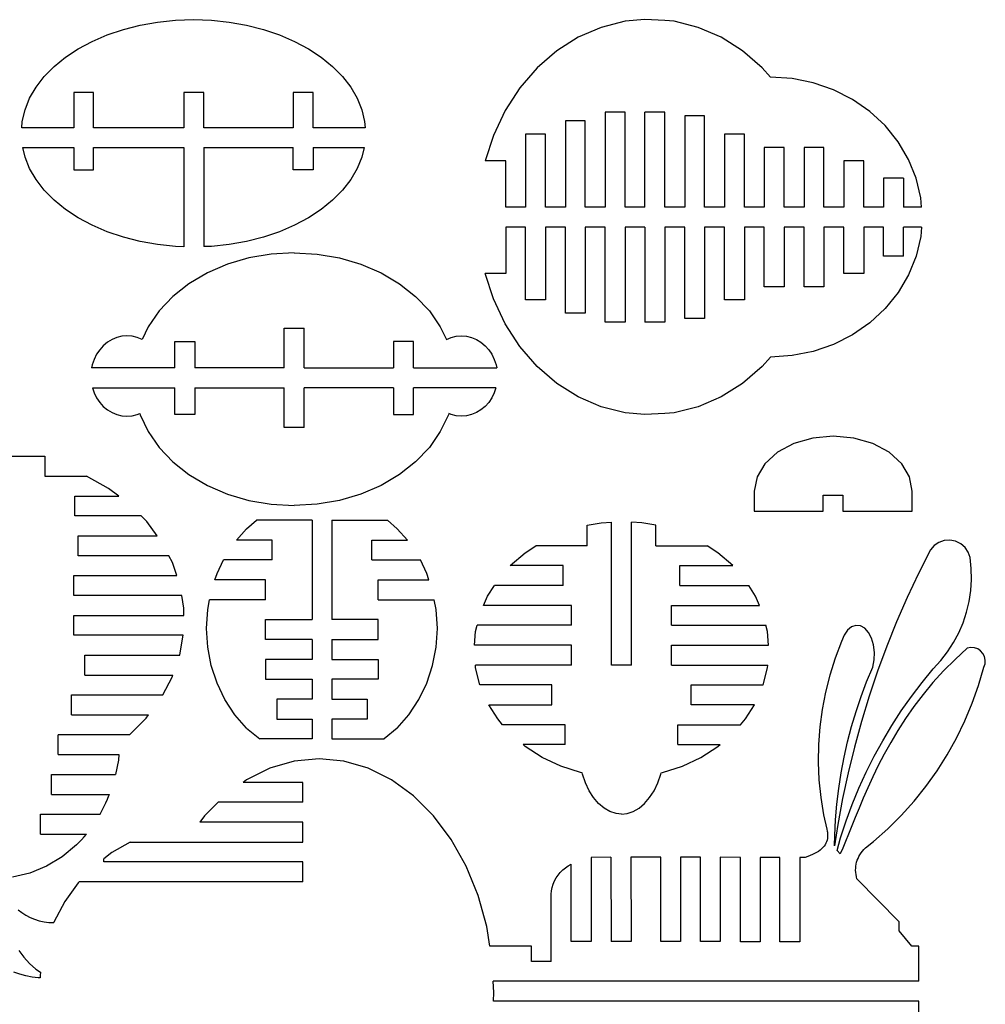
# Model space of a CAD drawing. Header units: inches. Extents: x -293 to 209, y -165 to 155.
# Tile 9 of 9: x 63 to 209, y 6 to 155. Entities that reach past the tile are written whole.
import ezdxf

# ---------------------------------------------------------------- set-up
doc = ezdxf.new("R2010")
doc.units = ezdxf.units.IN
doc.header["$MEASUREMENT"] = 0

msp = doc.modelspace()

# ---------------------------------------------------------------- linework, layer by layer
for p, q in [((81.54, 154.06), (84.17, 154.52)), ((84.17, 154.52), (86.85, 154.8)), ((86.85, 154.8), (89.57, 154.9)), ((89.57, 154.9), (92.28, 154.8)), ((92.28, 154.8), (94.96, 154.52)), ((94.96, 154.52), (97.59, 154.06)), ((154.7, 154.65), (151.09, 153.74)), ((157.68, 154.9), (154.7, 154.65)), ((160.68, 154.77), (157.68, 154.9)), ((162.08, 154.65), (160.68, 154.77)), ((165.7, 153.74), (162.08, 154.65)), ((76.58, 152.6), (79, 153.41)), ((79, 153.41), (81.54, 154.06)), ((97.59, 154.06), (100.13, 153.41)), ((100.13, 153.41), (102.55, 152.6)), ((151.09, 153.74), (147.62, 152.25)), ((169.16, 152.25), (165.7, 153.74)), ((72.19, 150.49), (74.3, 151.62)), ((74.3, 151.62), (76.58, 152.6)), ((102.55, 152.6), (104.83, 151.62)), ((104.83, 151.62), (106.94, 150.49)), ((147.62, 152.25), (144.38, 150.2)), ((172.41, 150.2), (169.16, 152.25)), ((70.27, 149.22), (72.19, 150.49)), ((106.94, 150.49), (108.86, 149.22)), ((144.38, 150.2), (141.42, 147.64)), ((175.37, 147.64), (172.41, 150.2)), ((68.56, 147.83), (70.27, 149.22)), ((108.86, 149.22), (110.57, 147.83)), ((67.08, 146.32), (68.56, 147.83)), ((110.57, 147.83), (112.05, 146.32)), ((141.42, 147.64), (138.8, 144.62)), ((176.6, 146.23), (175.37, 147.64)), ((65.85, 144.72), (67.08, 146.32)), ((112.05, 146.32), (113.29, 144.72)), ((179.86, 146.02), (176.6, 146.23)), ((183.05, 145.37), (179.86, 146.02)), ((64.87, 143.05), (65.85, 144.72)), ((113.29, 144.72), (114.26, 143.05)), ((138.8, 144.62), (136.58, 141.2)), ((186.12, 144.32), (183.05, 145.37)), ((188.98, 142.87), (186.12, 144.32)), ((64.17, 141.31), (64.87, 143.05)), ((74.52, 143.92), (71.52, 143.92)), ((71.52, 143.92), (71.52, 138.6)), ((74.52, 138.6), (74.52, 143.92)), ((88.13, 143.92), (88.13, 138.6)), ((91.13, 143.92), (88.13, 143.92)), ((91.13, 138.6), (91.13, 143.92)), ((104.63, 143.92), (104.63, 138.6)), ((107.63, 143.92), (104.63, 143.92)), ((107.63, 138.6), (107.63, 143.92)), ((114.26, 143.05), (114.96, 141.31)), ((191.6, 141.05), (188.98, 142.87)), ((63.74, 139.54), (64.17, 141.31)), ((114.96, 141.31), (115.39, 139.54)), ((136.58, 141.2), (134.81, 137.45)), ((151.68, 140.96), (151.68, 126.62)), ((154.68, 140.96), (151.68, 140.96)), ((154.68, 126.62), (154.68, 140.96)), ((160.68, 140.96), (157.68, 140.96)), ((157.68, 126.62), (157.68, 140.96)), ((160.68, 126.62), (160.68, 140.96)), ((166.68, 140.39), (163.68, 140.39)), ((163.68, 140.39), (163.68, 126.62)), ((166.68, 126.62), (166.68, 140.39)), ((193.91, 138.91), (191.6, 141.05)), ((63.67, 138.6), (63.74, 139.54)), ((71.52, 138.6), (63.67, 138.6)), ((88.13, 138.6), (74.52, 138.6)), ((104.63, 138.6), (91.13, 138.6)), ((115.46, 138.6), (107.63, 138.6)), ((115.39, 139.54), (115.46, 138.6)), ((145.68, 139.62), (145.68, 126.62)), ((148.68, 139.62), (145.68, 139.62)), ((148.68, 126.62), (148.68, 139.62)), ((195.87, 136.49), (193.91, 138.91)), ((134.81, 137.45), (133.57, 133.62)), ((139.68, 137.62), (139.68, 126.62)), ((142.68, 137.62), (139.68, 137.62)), ((142.68, 126.62), (142.68, 137.62)), ((172.68, 137.62), (169.68, 137.62)), ((169.68, 137.62), (169.68, 126.62)), ((172.68, 126.62), (172.68, 137.62)), ((64.17, 134.18), (63.83, 135.6)), ((63.83, 135.6), (71.52, 135.6)), ((71.52, 135.6), (71.52, 132.25)), ((74.52, 135.6), (88.13, 135.6)), ((74.52, 132.25), (74.52, 135.6)), ((88.13, 135.6), (88.13, 120.65)), ((91.13, 135.6), (104.63, 135.6)), ((91.13, 135.6), (91.13, 120.66)), ((104.63, 132.25), (104.63, 135.6)), ((107.63, 135.6), (107.63, 132.25)), ((107.63, 135.6), (115.3, 135.6)), ((115.3, 135.6), (114.96, 134.18)), ((178.68, 135.62), (175.68, 135.62)), ((175.68, 135.62), (175.68, 126.62)), ((178.68, 126.62), (178.68, 135.62)), ((184.68, 135.62), (181.68, 135.62)), ((181.68, 135.62), (181.68, 126.62)), ((184.68, 126.62), (184.68, 135.62)), ((197.43, 133.83), (195.87, 136.49)), ((64.87, 132.45), (64.17, 134.18)), ((114.96, 134.18), (114.26, 132.45)), ((198.57, 130.99), (197.43, 133.83)), ((65.85, 130.77), (64.87, 132.45)), ((71.52, 132.25), (74.52, 132.25)), ((107.63, 132.25), (104.63, 132.25)), ((114.26, 132.45), (113.29, 130.77)), ((136.68, 133.62), (133.57, 133.62)), ((136.68, 126.62), (136.68, 133.62)), ((190.68, 133.62), (187.68, 133.62)), ((187.68, 133.62), (187.68, 126.62)), ((190.68, 126.62), (190.68, 133.62)), ((67.08, 129.18), (65.85, 130.77)), ((113.29, 130.77), (112.05, 129.18)), ((196.68, 130.99), (193.68, 130.99)), ((193.68, 130.99), (193.68, 126.62)), ((196.68, 130.99), (196.68, 126.62)), ((199.27, 128.04), (198.57, 130.99)), ((68.56, 127.67), (67.08, 129.18)), ((112.05, 129.18), (110.57, 127.67)), ((199.38, 126.62), (199.27, 128.04)), ((70.27, 126.28), (68.56, 127.67)), ((72.19, 125.01), (70.27, 126.28)), ((108.86, 126.28), (106.94, 125.01)), ((110.57, 127.67), (108.86, 126.28)), ((139.68, 126.62), (136.68, 126.62)), ((145.68, 126.62), (142.68, 126.62)), ((151.68, 126.62), (148.68, 126.62)), ((157.68, 126.62), (154.68, 126.62)), ((163.68, 126.62), (160.68, 126.62)), ((169.68, 126.62), (166.68, 126.62)), ((175.68, 126.62), (172.68, 126.62)), ((181.68, 126.62), (178.68, 126.62)), ((187.68, 126.62), (184.68, 126.62)), ((193.68, 126.62), (190.68, 126.62)), ((199.38, 126.62), (196.68, 126.62)), ((74.3, 123.88), (72.19, 125.01)), ((106.94, 125.01), (104.83, 123.88)), ((76.58, 122.9), (74.3, 123.88)), ((104.83, 123.88), (102.55, 122.9)), ((136.68, 123.62), (136.68, 116.62)), ((139.68, 123.62), (136.68, 123.62)), ((139.68, 112.62), (139.68, 123.62)), ((142.68, 123.62), (142.68, 112.62)), ((145.68, 123.62), (142.68, 123.62)), ((145.68, 110.62), (145.68, 123.62)), ((148.68, 123.62), (148.68, 110.62)), ((151.68, 123.62), (148.68, 123.62)), ((151.68, 109.27), (151.68, 123.62)), ((154.68, 123.62), (154.68, 109.27)), ((157.68, 123.62), (154.68, 123.62)), ((157.68, 123.62), (157.68, 109.27)), ((160.68, 123.62), (160.68, 109.27)), ((163.68, 123.62), (160.68, 123.62)), ((163.68, 109.84), (163.68, 123.62)), ((166.68, 123.62), (166.68, 109.84)), ((169.68, 123.62), (166.68, 123.62)), ((169.68, 112.62), (169.68, 123.62)), ((172.68, 123.62), (172.68, 112.62)), ((175.68, 123.62), (172.68, 123.62)), ((175.68, 114.62), (175.68, 123.62)), ((178.68, 123.62), (178.68, 114.62)), ((181.68, 123.62), (178.68, 123.62)), ((181.68, 114.62), (181.68, 123.62)), ((184.68, 123.62), (184.68, 114.62)), ((187.68, 123.62), (184.68, 123.62)), ((187.68, 116.62), (187.68, 123.62)), ((193.68, 123.62), (190.68, 123.62)), ((190.68, 123.62), (190.68, 116.62)), ((193.68, 119.24), (193.68, 123.62)), ((199.38, 123.62), (196.68, 123.62)), ((196.68, 119.24), (196.68, 123.62)), ((199.38, 123.62), (199.27, 122.2)), ((79, 122.08), (76.58, 122.9)), ((81.54, 121.44), (79, 122.08)), ((100.13, 122.08), (97.59, 121.44)), ((102.55, 122.9), (100.13, 122.08)), ((199.27, 122.2), (198.57, 119.24)), ((84.17, 120.98), (81.54, 121.44)), ((86.85, 120.7), (84.17, 120.98)), ((88.13, 120.65), (86.85, 120.7)), ((92.28, 120.7), (91.13, 120.66)), ((94.96, 120.98), (92.28, 120.7)), ((97.59, 121.44), (94.96, 120.98)), ((97.94, 118.95), (94.71, 118)), ((101.32, 119.53), (97.94, 118.95)), ((104.77, 119.72), (101.32, 119.53)), ((104.77, 119.72), (108.22, 119.53)), ((108.22, 119.53), (111.6, 118.95)), ((111.6, 118.95), (114.84, 118)), ((196.68, 119.24), (193.68, 119.24)), ((198.57, 119.24), (197.43, 116.4)), ((94.71, 118), (91.67, 116.69)), ((114.84, 118), (117.87, 116.69)), ((91.67, 116.69), (88.9, 115.07)), ((117.87, 116.69), (120.64, 115.07)), ((134.81, 112.78), (133.57, 116.62)), ((136.68, 116.62), (133.57, 116.62)), ((190.68, 116.62), (187.68, 116.62)), ((197.43, 116.4), (195.87, 113.75)), ((88.9, 115.07), (86.46, 113.14)), ((120.64, 115.07), (123.08, 113.14)), ((178.68, 114.62), (175.68, 114.62)), ((184.68, 114.62), (181.68, 114.62)), ((86.46, 113.14), (84.39, 110.97)), ((123.08, 113.14), (125.16, 110.97)), ((195.87, 113.75), (193.91, 111.32)), ((136.58, 109.03), (134.81, 112.78)), ((142.68, 112.62), (139.68, 112.62)), ((172.68, 112.62), (169.68, 112.62)), ((84.39, 110.97), (82.73, 108.58)), ((125.16, 110.97), (126.81, 108.58)), ((148.68, 110.62), (145.68, 110.62)), ((193.91, 111.32), (191.6, 109.18)), ((82.73, 108.58), (81.82, 106.65)), ((126.81, 108.58), (127.73, 106.65)), ((138.8, 105.61), (136.58, 109.03)), ((154.68, 109.27), (151.68, 109.27)), ((160.68, 109.27), (157.68, 109.27)), ((166.68, 109.84), (163.68, 109.84)), ((191.6, 109.18), (188.98, 107.37)), ((78.01, 106.95), (77.29, 106.65)), ((78.78, 107.14), (78.01, 106.95)), ((79.55, 107.2), (78.78, 107.14)), ((80.33, 107.14), (79.55, 107.2)), ((81.09, 106.95), (80.33, 107.14)), ((81.82, 106.65), (81.09, 106.95)), ((103.27, 102.36), (103.27, 108.36)), ((103.27, 108.36), (106.27, 108.36)), ((106.27, 102.36), (106.27, 108.36)), ((127.73, 106.65), (128.46, 106.95)), ((128.46, 106.95), (129.22, 107.14)), ((129.22, 107.14), (129.99, 107.2)), ((129.99, 107.2), (130.77, 107.14)), ((130.77, 107.14), (131.53, 106.95)), ((131.53, 106.95), (132.26, 106.65)), ((188.98, 107.37), (186.12, 105.92)), ((75.98, 105.72), (75.43, 105.11)), ((76.6, 106.24), (75.98, 105.72)), ((77.29, 106.65), (76.6, 106.24)), ((86.77, 102.36), (86.77, 106.36)), ((86.77, 106.36), (89.77, 106.36)), ((89.77, 106.36), (89.77, 102.36)), ((119.77, 106.36), (119.77, 102.36)), ((122.77, 106.36), (119.77, 106.36)), ((122.77, 102.36), (122.77, 106.36)), ((132.26, 106.65), (132.94, 106.24)), ((132.94, 106.24), (133.56, 105.72)), ((133.56, 105.72), (134.11, 105.11)), ((141.42, 102.59), (138.8, 105.61)), ((186.12, 105.92), (183.05, 104.86)), ((74.96, 104.42), (74.59, 103.66)), ((75.43, 105.11), (74.96, 104.42)), ((134.11, 105.11), (134.58, 104.42)), ((134.58, 104.42), (134.95, 103.66)), ((176.6, 104), (175.37, 102.59)), ((179.86, 104.22), (176.6, 104)), ((183.05, 104.86), (179.86, 104.22)), ((74.32, 102.85), (74.22, 102.36)), ((74.59, 103.66), (74.32, 102.85)), ((134.95, 103.66), (135.22, 102.85)), ((135.22, 102.85), (135.32, 102.36)), ((144.38, 100.03), (141.42, 102.59)), ((175.37, 102.59), (172.41, 100.03)), ((86.77, 102.36), (74.22, 102.36)), ((103.27, 102.36), (89.77, 102.36)), ((106.27, 102.36), (119.77, 102.36)), ((122.77, 102.36), (135.32, 102.36)), ((147.62, 97.98), (144.38, 100.03)), ((172.41, 100.03), (169.16, 97.98)), ((74.34, 99.36), (86.77, 99.36)), ((74.34, 99.36), (74.59, 98.62)), ((74.59, 98.62), (74.96, 97.87)), ((86.77, 95.36), (86.77, 99.36)), ((89.77, 99.36), (103.27, 99.36)), ((89.77, 99.36), (89.77, 95.36)), ((103.27, 93.36), (103.27, 99.36)), ((119.77, 99.36), (106.27, 99.36)), ((106.27, 93.36), (106.27, 99.36)), ((119.77, 99.36), (119.77, 95.36)), ((135.2, 99.36), (122.77, 99.36)), ((122.77, 95.36), (122.77, 99.36)), ((134.95, 98.62), (134.58, 97.87)), ((135.2, 99.36), (134.95, 98.62)), ((74.96, 97.87), (75.43, 97.17)), ((75.43, 97.17), (75.98, 96.56)), ((75.98, 96.56), (76.6, 96.04)), ((133.56, 96.56), (132.94, 96.04)), ((134.11, 97.17), (133.56, 96.56)), ((134.58, 97.87), (134.11, 97.17)), ((151.09, 96.49), (147.62, 97.98)), ((169.16, 97.98), (165.7, 96.49)), ((76.6, 96.04), (77.29, 95.63)), ((77.29, 95.63), (78.01, 95.33)), ((78.01, 95.33), (78.78, 95.14)), ((78.78, 95.14), (79.55, 95.08)), ((79.55, 95.08), (80.33, 95.14)), ((80.33, 95.14), (81.09, 95.33)), ((81.09, 95.33), (81.47, 95.49)), ((81.47, 95.49), (81.52, 95.3)), ((81.52, 95.3), (82.73, 92.75)), ((89.77, 95.36), (86.77, 95.36)), ((119.77, 95.36), (122.77, 95.36)), ((128.02, 95.3), (126.81, 92.75)), ((128.07, 95.49), (128.02, 95.3)), ((128.46, 95.33), (128.07, 95.49)), ((129.22, 95.14), (128.46, 95.33)), ((129.99, 95.08), (129.22, 95.14)), ((130.77, 95.14), (129.99, 95.08)), ((131.53, 95.33), (130.77, 95.14)), ((132.26, 95.63), (131.53, 95.33)), ((132.94, 96.04), (132.26, 95.63)), ((154.7, 95.58), (151.09, 96.49)), ((157.68, 95.34), (154.7, 95.58)), ((160.68, 95.47), (157.68, 95.34)), ((162.08, 95.58), (160.68, 95.47)), ((165.7, 96.49), (162.08, 95.58)), ((82.73, 92.75), (84.39, 90.36)), ((106.27, 93.36), (103.27, 93.36)), ((126.81, 92.75), (125.16, 90.36)), ((180.13, 90.96), (177.66, 89.64)), ((183, 91.79), (180.13, 90.96)), ((186.08, 92.07), (183, 91.79)), ((189.16, 91.79), (186.08, 92.07)), ((192.04, 90.96), (189.16, 91.79)), ((194.5, 89.64), (192.04, 90.96)), ((84.39, 90.36), (86.46, 88.19)), ((125.16, 90.36), (123.08, 88.19)), ((177.66, 89.64), (175.77, 87.92)), ((196.4, 87.92), (194.5, 89.64)), ((61.18, 89.03), (67.18, 89.03)), ((67.18, 89.03), (67.18, 86.03)), ((86.46, 88.19), (88.9, 86.27)), ((123.08, 88.19), (120.64, 86.27)), ((175.77, 87.92), (174.58, 85.91)), ((197.59, 85.91), (196.4, 87.92)), ((88.9, 86.27), (91.67, 84.64)), ((120.64, 86.27), (117.87, 84.64)), ((67.18, 86.03), (73.45, 86.03)), ((76.78, 84.18), (73.45, 86.03)), ((174.58, 85.91), (174.17, 83.76)), ((197.99, 83.76), (197.59, 85.91)), ((78.3, 83.03), (76.78, 84.18)), ((91.67, 84.64), (94.71, 83.33)), ((94.71, 83.33), (97.94, 82.38)), ((114.84, 83.33), (111.6, 82.38)), ((117.87, 84.64), (114.84, 83.33)), ((174.17, 83.76), (174.17, 80.77)), ((184.55, 80.77), (184.55, 83.19)), ((184.55, 83.19), (187.53, 83.19)), ((187.53, 83.19), (187.53, 80.76)), ((197.99, 80.76), (197.99, 83.76)), ((71.68, 83.03), (78.3, 83.03)), ((71.68, 80.03), (71.68, 83.03)), ((97.94, 82.38), (101.32, 81.8)), ((101.32, 81.8), (104.77, 81.61)), ((108.22, 81.8), (104.77, 81.61)), ((111.6, 82.38), (108.22, 81.8)), ((174.17, 80.77), (184.55, 80.77)), ((187.53, 80.76), (197.99, 80.76)), ((81.68, 80.03), (71.68, 80.03)), ((82.52, 79.19), (81.68, 80.03)), ((84.12, 77.03), (82.52, 79.19)), ((97.59, 78.11), (99.09, 79.39)), ((107.46, 79.39), (99.09, 79.39)), ((107.46, 79.39), (107.46, 64.39)), ((110.46, 79.39), (118.82, 79.39)), ((110.46, 79.39), (110.46, 64.39)), ((120.32, 78.11), (118.82, 79.39)), ((148.96, 78.62), (151.07, 79.02)), ((151.07, 79.02), (152.65, 79.12)), ((152.65, 57.54), (152.65, 79.12)), ((155.65, 57.54), (155.65, 79.12)), ((157.22, 79.02), (155.65, 79.12)), ((159.33, 78.62), (157.22, 79.02)), ((96.08, 76.39), (97.59, 78.11)), ((121.84, 76.39), (120.32, 78.11)), ((148.96, 75.54), (148.96, 78.62)), ((159.33, 75.54), (159.33, 78.62)), ((72.18, 77.03), (84.12, 77.03)), ((72.18, 74.03), (72.18, 77.03)), ((101.46, 76.39), (96.08, 76.39)), ((101.46, 73.39), (101.46, 76.39)), ((116.46, 73.39), (116.46, 76.39)), ((116.46, 76.39), (121.84, 76.39)), ((202, 76.04), (201.29, 75.56)), ((202.82, 76.32), (202, 76.04)), ((203.68, 76.38), (202.82, 76.32)), ((204.52, 76.22), (203.68, 76.38)), ((205.3, 75.84), (204.52, 76.22)), ((205.95, 75.28), (205.3, 75.84)), ((137.37, 72.54), (139.62, 74.49)), ((139.62, 74.49), (141.23, 75.54)), ((148.96, 75.54), (141.23, 75.54)), ((159.33, 75.54), (167.06, 75.54)), ((168.67, 74.49), (167.06, 75.54)), ((170.93, 72.54), (168.67, 74.49)), ((200.73, 74.91), (198.93, 71.34)), ((201.29, 75.56), (200.73, 74.91)), ((206.43, 74.56), (205.95, 75.28)), ((206.71, 73.75), (206.43, 74.56)), ((85.87, 74.03), (72.18, 74.03)), ((86.41, 73), (85.87, 74.03)), ((87.07, 71.03), (86.41, 73)), ((93.13, 71.34), (94.12, 73.39)), ((101.46, 73.39), (94.12, 73.39)), ((116.46, 73.39), (123.8, 73.39)), ((124.78, 71.34), (123.8, 73.39)), ((206.89, 72.09), (206.71, 73.75)), ((92.82, 70.39), (93.13, 71.34)), ((125.09, 70.39), (124.78, 71.34)), ((145.35, 72.54), (137.37, 72.54)), ((145.35, 69.54), (145.35, 72.54)), ((162.95, 72.54), (170.93, 72.54)), ((162.95, 69.54), (162.95, 72.54)), ((198.93, 71.34), (197.23, 67.73)), ((206.93, 70.43), (206.89, 72.09)), ((71.52, 71.03), (87.07, 71.03)), ((71.52, 68.03), (71.52, 71.03)), ((100.46, 70.39), (92.82, 70.39)), ((100.46, 67.39), (100.46, 70.39)), ((117.46, 70.39), (125.09, 70.39)), ((117.46, 67.39), (117.46, 70.39)), ((206.83, 68.77), (206.93, 70.43)), ((133.93, 67.91), (134.96, 69.54)), ((145.35, 69.54), (134.96, 69.54)), ((162.95, 69.54), (173.33, 69.54)), ((174.36, 67.91), (173.33, 69.54)), ((206.58, 67.12), (206.83, 68.77)), ((87.81, 68.03), (71.52, 68.03)), ((88.12, 66.12), (87.81, 68.03)), ((91.73, 65.91), (92.01, 67.39)), ((100.46, 67.39), (92.01, 67.39)), ((117.46, 67.39), (125.9, 67.39)), ((126.18, 65.91), (125.9, 67.39)), ((133.34, 66.54), (133.93, 67.91)), ((174.95, 66.54), (174.36, 67.91)), ((197.23, 67.73), (195.64, 64.07)), ((206.19, 65.5), (206.58, 67.12)), ((88.12, 65.03), (88.12, 66.12)), ((91.55, 63.08), (91.73, 65.91)), ((126.36, 63.08), (126.18, 65.91)), ((146.6, 66.54), (133.34, 66.54)), ((146.6, 63.54), (146.6, 66.54)), ((161.69, 66.54), (174.95, 66.54)), ((161.69, 63.54), (161.69, 66.54)), ((205.67, 63.92), (206.19, 65.5)), ((71.52, 65.03), (88.12, 65.03)), ((71.52, 62.03), (71.52, 65.03)), ((100.46, 61.39), (100.46, 64.39)), ((100.46, 64.39), (107.46, 64.39)), ((117.46, 64.39), (110.46, 64.39)), ((117.46, 61.39), (117.46, 64.39)), ((195.64, 64.07), (194.15, 60.37)), ((205.01, 62.39), (205.67, 63.92)), ((91.73, 60.25), (91.55, 63.08)), ((126.18, 60.25), (126.36, 63.08)), ((131.97, 60.54), (132.14, 62.62)), ((132.14, 62.62), (132.37, 63.54)), ((146.6, 63.54), (132.37, 63.54)), ((161.69, 63.54), (175.93, 63.54)), ((176.16, 62.62), (175.93, 63.54)), ((176.33, 60.54), (176.16, 62.62)), ((188.21, 62.79), (187.7, 62.03)), ((188.82, 63.3), (188.21, 62.79)), ((189.49, 63.53), (188.82, 63.3)), ((190.17, 63.46), (189.49, 63.53)), ((190.82, 63.09), (190.17, 63.46)), ((191.39, 62.46), (190.82, 63.09)), ((191.84, 61.61), (191.39, 62.46)), ((204.23, 60.92), (205.01, 62.39)), ((88.02, 62.03), (71.52, 62.03)), ((87.52, 59.1), (88.02, 62.03)), ((107.46, 61.39), (100.46, 61.39)), ((107.46, 61.39), (107.46, 58.39)), ((110.46, 61.39), (117.46, 61.39)), ((110.46, 61.39), (110.46, 58.39)), ((187.33, 61.07), (186.37, 58.58)), ((187.7, 62.03), (187.33, 61.07)), ((192.15, 60.58), (191.84, 61.61)), ((203.32, 59.53), (204.23, 60.92)), ((92.26, 57.47), (91.73, 60.25)), ((125.65, 57.47), (126.18, 60.25)), ((146.6, 60.54), (131.97, 60.54)), ((146.6, 57.54), (146.6, 60.54)), ((161.69, 60.54), (176.33, 60.54)), ((161.69, 57.54), (161.69, 60.54)), ((192.28, 59.46), (192.15, 60.58)), ((192.24, 58.32), (192.28, 59.46)), ((194.15, 60.37), (192.77, 56.62)), ((202.29, 58.21), (203.32, 59.53)), ((206.3, 60.07), (204.44, 58.38)), ((206.82, 60.18), (206.3, 60.07)), ((207.36, 60.15), (206.82, 60.18)), ((207.86, 59.98), (207.36, 60.15)), ((208.31, 59.68), (207.86, 59.98)), ((208.66, 59.28), (208.31, 59.68)), ((73.18, 59.03), (87.5, 59.03)), ((73.18, 56.03), (73.18, 59.03)), ((87.5, 59.03), (87.52, 59.1)), ((107.46, 58.39), (100.46, 58.39)), ((100.46, 58.39), (100.46, 55.39)), ((110.46, 58.39), (117.46, 58.39)), ((117.46, 58.39), (117.46, 55.39)), ((186.37, 58.58), (185.56, 56.04)), ((192.03, 57.23), (192.24, 58.32)), ((201.16, 56.99), (202.29, 58.21)), ((204.44, 58.38), (202.71, 56.65)), ((208.9, 58.81), (208.66, 59.28)), ((209.01, 58.28), (208.9, 58.81)), ((208.98, 57.75), (209.01, 58.28)), ((93.13, 54.81), (92.26, 57.47)), ((124.78, 54.81), (125.65, 57.47)), ((132.14, 57.12), (132.1, 57.54)), ((146.6, 57.54), (132.1, 57.54)), ((132.79, 54.54), (132.14, 57.12)), ((155.65, 57.54), (152.65, 57.54)), ((161.69, 57.54), (176.19, 57.54)), ((175.51, 54.54), (176.16, 57.12)), ((176.16, 57.12), (176.19, 57.54)), ((191.11, 55.03), (192.03, 57.23)), ((192.77, 56.62), (191.5, 52.84)), ((199.47, 54.93), (201.16, 56.99)), ((202.71, 56.65), (201.11, 54.89)), ((208, 54.48), (208.81, 57.24)), ((208.81, 57.24), (208.98, 57.75)), ((73.18, 56.03), (86.47, 56.03)), ((84.94, 53.03), (86.36, 55.71)), ((86.36, 55.71), (86.47, 56.03)), ((100.46, 55.39), (107.46, 55.39)), ((107.46, 55.39), (107.46, 52.39)), ((110.46, 55.39), (110.46, 52.39)), ((117.46, 55.39), (110.46, 55.39)), ((185.56, 56.04), (184.9, 53.46)), ((190.28, 52.8), (191.11, 55.03)), ((94.33, 52.32), (93.13, 54.81)), ((123.58, 52.32), (124.78, 54.81)), ((143.65, 54.54), (132.79, 54.54)), ((143.65, 51.54), (143.65, 54.54)), ((164.65, 54.54), (175.51, 54.54)), ((164.65, 51.54), (164.65, 54.54)), ((197.86, 52.81), (199.47, 54.93)), ((201.11, 54.89), (199.63, 53.09)), ((207.04, 51.77), (208, 54.48)), ((71.18, 53.03), (84.94, 53.03)), ((71.18, 50.03), (71.18, 53.03)), ((95.83, 50.05), (94.33, 52.32)), ((107.46, 52.39), (102.16, 52.39)), ((102.16, 52.39), (102.16, 49.39)), ((110.46, 52.39), (115.76, 52.39)), ((115.76, 52.39), (115.76, 49.39)), ((122.08, 50.05), (123.58, 52.32)), ((184.9, 53.46), (184.39, 50.84)), ((189.52, 50.54), (190.28, 52.8)), ((191.5, 52.84), (190.33, 49.02)), ((196.34, 50.63), (197.86, 52.81)), ((199.63, 53.09), (198.25, 51.29)), ((135.46, 49.41), (134.12, 51.54)), ((134.12, 51.54), (143.65, 51.54)), ((174.18, 51.54), (164.65, 51.54)), ((172.84, 49.41), (174.18, 51.54)), ((184.39, 50.84), (184.04, 48.2)), ((188.84, 48.26), (189.52, 50.54)), ((194.89, 48.4), (196.34, 50.63)), ((198.25, 51.29), (196.99, 49.48)), ((205.93, 49.11), (207.04, 51.77)), ((71.18, 50.03), (82.81, 50.03)), ((79.92, 47.03), (82.45, 49.54)), ((82.45, 49.54), (82.81, 50.03)), ((97.59, 48.04), (95.83, 50.05)), ((102.16, 49.39), (107.46, 49.39)), ((107.46, 49.39), (107.46, 46.39)), ((110.46, 49.39), (110.46, 46.39)), ((115.76, 49.39), (110.46, 49.39)), ((120.32, 48.04), (122.08, 50.05)), ((136.21, 48.54), (135.46, 49.41)), ((172.08, 48.54), (172.84, 49.41)), ((190.33, 49.02), (189.27, 45.17)), ((196.99, 49.48), (195.82, 47.67)), ((204.67, 46.52), (205.93, 49.11)), ((97.59, 48.04), (99.59, 46.39)), ((120.32, 48.04), (118.32, 46.39)), ((145.65, 48.54), (136.21, 48.54)), ((145.65, 45.54), (145.65, 48.54)), ((162.65, 48.54), (172.08, 48.54)), ((162.65, 45.54), (162.65, 48.54)), ((184.04, 48.2), (183.84, 45.54)), ((188.23, 45.95), (188.84, 48.26)), ((193.53, 46.11), (194.89, 48.4)), ((195.82, 47.67), (194.75, 45.88)), ((69.18, 44.03), (69.18, 47.03)), ((79.92, 47.03), (69.18, 47.03)), ((107.46, 46.39), (99.59, 46.39)), ((110.46, 46.39), (118.32, 46.39)), ((192.25, 43.78), (193.53, 46.11)), ((203.27, 44.01), (204.67, 46.52)), ((139.62, 45.25), (139.29, 45.54)), ((145.65, 45.54), (139.29, 45.54)), ((142.17, 43.6), (139.62, 45.25)), ((162.65, 45.54), (169, 45.54)), ((166.12, 43.6), (168.67, 45.25)), ((168.67, 45.25), (169, 45.54)), ((183.84, 45.54), (183.8, 42.88)), ((187.71, 43.63), (188.23, 45.95)), ((189.27, 45.17), (188.32, 41.3)), ((194.75, 45.88), (193.77, 44.11)), ((69.18, 44.03), (78.32, 44.03)), ((78.27, 43.2), (77.84, 41.03)), ((78.32, 44.03), (78.27, 43.2)), ((108.52, 43.4), (104.76, 43.04)), ((112.27, 43.04), (108.52, 43.4)), ((144.97, 42.27), (142.17, 43.6)), ((163.32, 42.27), (166.12, 43.6)), ((187.26, 41.29), (187.71, 43.63)), ((191.06, 41.4), (192.25, 43.78)), ((193.77, 44.11), (192.87, 42.37)), ((201.73, 41.57), (203.27, 44.01)), ((101.09, 41.97), (97.56, 40.21)), ((104.76, 43.04), (101.09, 41.97)), ((115.95, 41.97), (112.27, 43.04)), ((119.47, 40.21), (115.95, 41.97)), ((147.95, 41.31), (144.97, 42.27)), ((160.34, 41.31), (163.32, 42.27)), ((183.8, 42.88), (183.92, 40.22)), ((192.87, 42.37), (192.04, 40.68)), ((68.18, 41.03), (77.84, 41.03)), ((68.18, 38.03), (68.18, 41.03)), ((97.56, 40.21), (97.05, 39.84)), ((122.78, 37.8), (119.47, 40.21)), ((148.19, 41.27), (147.95, 41.31)), ((148.24, 41.06), (148.19, 41.27)), ((148.69, 39.77), (148.24, 41.06)), ((159.6, 39.77), (160.06, 41.06)), ((160.06, 41.06), (160.1, 41.27)), ((160.1, 41.27), (160.34, 41.31)), ((183.92, 40.22), (184.19, 37.56)), ((186.9, 38.94), (187.26, 41.29)), ((188.32, 41.3), (187.49, 37.4)), ((189.95, 38.98), (191.06, 41.4)), ((192.04, 40.68), (191.29, 39.04)), ((200.06, 39.23), (201.73, 41.57)), ((106.05, 39.84), (97.05, 39.84)), ((106.05, 36.84), (106.05, 39.84)), ((149.25, 38.59), (148.69, 39.77)), ((159.04, 38.59), (159.6, 39.77)), ((186.61, 36.57), (186.9, 38.94)), ((188.94, 36.52), (189.95, 38.98)), ((191.29, 39.04), (190.6, 37.47)), ((198.26, 36.99), (200.06, 39.23)), ((68.18, 38.03), (76.89, 38.03)), ((76.37, 36.78), (76.6, 37.31)), ((76.6, 37.31), (76.82, 37.86)), ((76.82, 37.86), (76.89, 38.03)), ((125.79, 34.79), (122.78, 37.8)), ((149.92, 37.55), (149.25, 38.59)), ((150.68, 36.66), (149.92, 37.55)), ((157.62, 36.66), (158.37, 37.55)), ((158.37, 37.55), (159.04, 38.59)), ((184.19, 37.56), (184.61, 34.93)), ((187.49, 37.4), (186.76, 33.47)), ((190.6, 37.47), (189.98, 35.97)), ((75.61, 35.25), (75.88, 35.75)), ((75.88, 35.75), (76.13, 36.26)), ((76.13, 36.26), (76.37, 36.78)), ((93.29, 36.84), (91.24, 34.79)), ((106.05, 36.84), (93.29, 36.84)), ((151.5, 35.96), (150.68, 36.66)), ((152.39, 35.44), (151.5, 35.96)), ((155.91, 35.44), (156.79, 35.96)), ((156.79, 35.96), (157.62, 36.66)), ((186.41, 34.2), (186.61, 36.57)), ((188.02, 34.02), (188.94, 36.52)), ((189.98, 35.97), (189.4, 34.55)), ((196.33, 34.84), (198.26, 36.99)), ((66.48, 35.03), (75.49, 35.03)), ((66.48, 32.03), (66.48, 35.03)), ((75.49, 35.03), (75.61, 35.25)), ((91.24, 34.79), (90.53, 33.84)), ((128.45, 31.24), (125.79, 34.79)), ((153.31, 35.13), (152.39, 35.44)), ((154.15, 35.03), (153.31, 35.13)), ((154.15, 35.03), (154.99, 35.13)), ((154.99, 35.13), (155.91, 35.44)), ((184.61, 34.93), (185.09, 32.79)), ((186.29, 31.82), (186.41, 34.2)), ((189.4, 34.55), (188.38, 32.01)), ((194.29, 32.81), (196.33, 34.84)), ((106.05, 33.84), (90.53, 33.84)), ((106.05, 30.84), (106.05, 33.84)), ((185.09, 32.79), (185.16, 32.49)), ((186.76, 33.47), (186.26, 30.25)), ((187.19, 31.49), (188.02, 34.02)), ((192.14, 30.9), (194.29, 32.81)), ((66.48, 32.03), (73.43, 32.03)), ((72.71, 31.2), (72.33, 30.8)), ((72.71, 31.2), (73.08, 31.61)), ((73.08, 31.61), (73.43, 32.03)), ((130.71, 27.21), (128.45, 31.24)), ((185.2, 31.39), (185.14, 31.14)), ((185.16, 32.49), (185.19, 32.33)), ((185.19, 32.33), (185.21, 32.21)), ((185.22, 31.65), (185.2, 31.39)), ((185.21, 32.21), (185.23, 31.93)), ((185.23, 31.93), (185.22, 31.65)), ((186.26, 30.25), (186.29, 31.82)), ((186.65, 29.59), (187.19, 31.49)), ((188.38, 32.01), (187.93, 30.9)), ((71.94, 30.42), (69.79, 28.63)), ((71.94, 30.42), (72.33, 30.8)), ((80.01, 30.84), (77.25, 29.27)), ((80.01, 30.84), (106.05, 30.84)), ((184.31, 29.81), (184.09, 29.62)), ((184.51, 30.01), (184.31, 29.81)), ((184.69, 30.22), (184.51, 30.01)), ((184.84, 30.43), (184.69, 30.22)), ((184.97, 30.66), (184.84, 30.43)), ((185.07, 30.89), (184.97, 30.66)), ((185.14, 31.14), (185.07, 30.89)), ((187.51, 29.91), (187.11, 29.06)), ((187.93, 30.9), (187.51, 29.91)), ((190.48, 29.45), (190.7, 29.71)), ((190.7, 29.71), (190.95, 29.96)), ((190.95, 29.96), (192.14, 30.9)), ((69.79, 28.63), (67.42, 27.21)), ((77.25, 29.27), (76.05, 28.33)), ((76.05, 27.84), (76.05, 28.33)), ((152.55, 28.54), (149.56, 28.53)), ((149.56, 28.53), (149.56, 15.83)), ((152.55, 28.54), (152.57, 15.83)), ((155.55, 28.55), (155.58, 15.83)), ((160.05, 28.55), (155.55, 28.55)), ((160.05, 15.83), (160.05, 28.55)), ((163.04, 28.55), (163.04, 15.83)), ((166.04, 28.55), (163.04, 28.55)), ((166.04, 15.83), (166.04, 28.55)), ((169.03, 28.55), (169.03, 15.83)), ((172.08, 28.53), (169.03, 28.55)), ((172.08, 15.81), (172.08, 28.53)), ((175.07, 28.53), (175.07, 15.81)), ((178.02, 28.53), (175.07, 28.53)), ((178.02, 15.81), (178.02, 28.53)), ((181.02, 28.53), (181.02, 15.81)), ((181.82, 28.53), (181.02, 28.53)), ((182.22, 28.66), (181.82, 28.53)), ((182.59, 28.8), (182.22, 28.66)), ((182.94, 28.94), (182.59, 28.8)), ((183.27, 29.1), (182.94, 28.94)), ((183.56, 29.26), (183.27, 29.1)), ((183.84, 29.44), (183.56, 29.26)), ((184.09, 29.62), (183.84, 29.44)), ((187.11, 29.06), (186.65, 29.59)), ((189.7, 28.09), (189.81, 28.37)), ((189.81, 28.37), (189.95, 28.65)), ((189.95, 28.65), (190.1, 28.92)), ((190.1, 28.92), (190.28, 29.19)), ((190.28, 29.19), (190.48, 29.45)), ((67.42, 27.21), (64.9, 26.17)), ((106.05, 27.84), (76.05, 27.84)), ((106.05, 24.84), (106.05, 27.84)), ((132.51, 22.8), (130.71, 27.21)), ((145.28, 26.64), (145.68, 26.97)), ((145.68, 26.97), (146.11, 27.26)), ((146.11, 27.26), (146.57, 27.51)), ((146.57, 15.83), (146.57, 27.51)), ((189.45, 26.58), (189.46, 26.89)), ((189.46, 26.89), (189.49, 27.2)), ((189.49, 27.2), (189.53, 27.5)), ((189.53, 27.5), (189.6, 27.8)), ((189.6, 27.8), (189.7, 28.09)), ((64.9, 26.17), (62.27, 25.54)), ((144.05, 24.97), (144.29, 25.43)), ((144.29, 25.43), (144.58, 25.86)), ((144.58, 25.86), (144.91, 26.27)), ((144.91, 26.27), (145.28, 26.64)), ((189.47, 26.26), (189.45, 26.58)), ((189.51, 25.93), (189.47, 26.26)), ((189.57, 25.6), (189.51, 25.93)), ((189.65, 25.27), (189.57, 25.6)), ((196, 18.81), (189.65, 25.27)), ((72.17, 24.67), (70.15, 21.86)), ((72.33, 24.84), (72.17, 24.67)), ((106.05, 24.84), (72.33, 24.84)), ((143.6, 23.48), (143.7, 23.99)), ((143.7, 23.99), (143.85, 24.49)), ((143.85, 24.49), (144.05, 24.97)), ((133.83, 18.09), (132.51, 22.8)), ((143.55, 22.96), (143.6, 23.48)), ((143.55, 12.84), (143.55, 22.96)), ((70.15, 21.86), (68.53, 18.77)), ((63.15, 20.64), (63.69, 20.2)), ((63.69, 20.2), (64.29, 19.81)), ((64.29, 19.81), (64.93, 19.47)), ((64.93, 19.47), (65.6, 19.19)), ((65.6, 19.19), (66.31, 18.97)), ((66.31, 18.97), (67.04, 18.81)), ((67.04, 18.81), (67.78, 18.71)), ((67.78, 18.71), (68.53, 18.68)), ((68.53, 18.77), (68.53, 18.74)), ((68.53, 18.74), (68.53, 18.68)), ((134.3, 15.14), (133.83, 18.09)), ((196, 17.47), (196, 18.81)), ((197.93, 15.12), (196, 17.47)), ((140.55, 15.14), (134.3, 15.14)), ((140.55, 12.84), (140.55, 15.14)), ((149.56, 15.83), (146.57, 15.83)), ((155.58, 15.83), (152.57, 15.83)), ((163.04, 15.83), (160.05, 15.83)), ((169.03, 15.83), (166.04, 15.83)), ((175.07, 15.81), (172.08, 15.81)), ((181.02, 15.81), (178.02, 15.81)), ((198.99, 15.12), (197.93, 15.12)), ((198.99, 9.84), (198.99, 15.12)), ((63.22, 14.48), (63.98, 13.47)), ((63.98, 13.47), (64.85, 12.54)), ((64.85, 12.54), (65.82, 11.69)), ((143.55, 12.84), (140.55, 12.84)), ((63.38, 10.9), (62.47, 11.2)), ((64.31, 10.66), (63.38, 10.9)), ((65.24, 10.48), (64.31, 10.66)), ((66.17, 10.36), (65.24, 10.48)), ((65.82, 11.69), (66.5, 11.21)), ((66.44, 10.53), (66.43, 10.35)), ((66.46, 10.87), (66.44, 10.53)), ((66.49, 11.07), (66.46, 10.87)), ((66.5, 11.21), (66.49, 11.07)), ((66.43, 10.35), (66.17, 10.36)), ((134.89, 8.16), (134.8, 9.84)), ((198.99, 9.84), (134.8, 9.84)), ((134.82, 6.84), (134.89, 8.16)), ((198.99, 6.84), (134.82, 6.84)), ((198.99, 1.52), (198.99, 6.84))]:
    msp.add_line(p, q)

doc.saveas('drawing.dxf')
